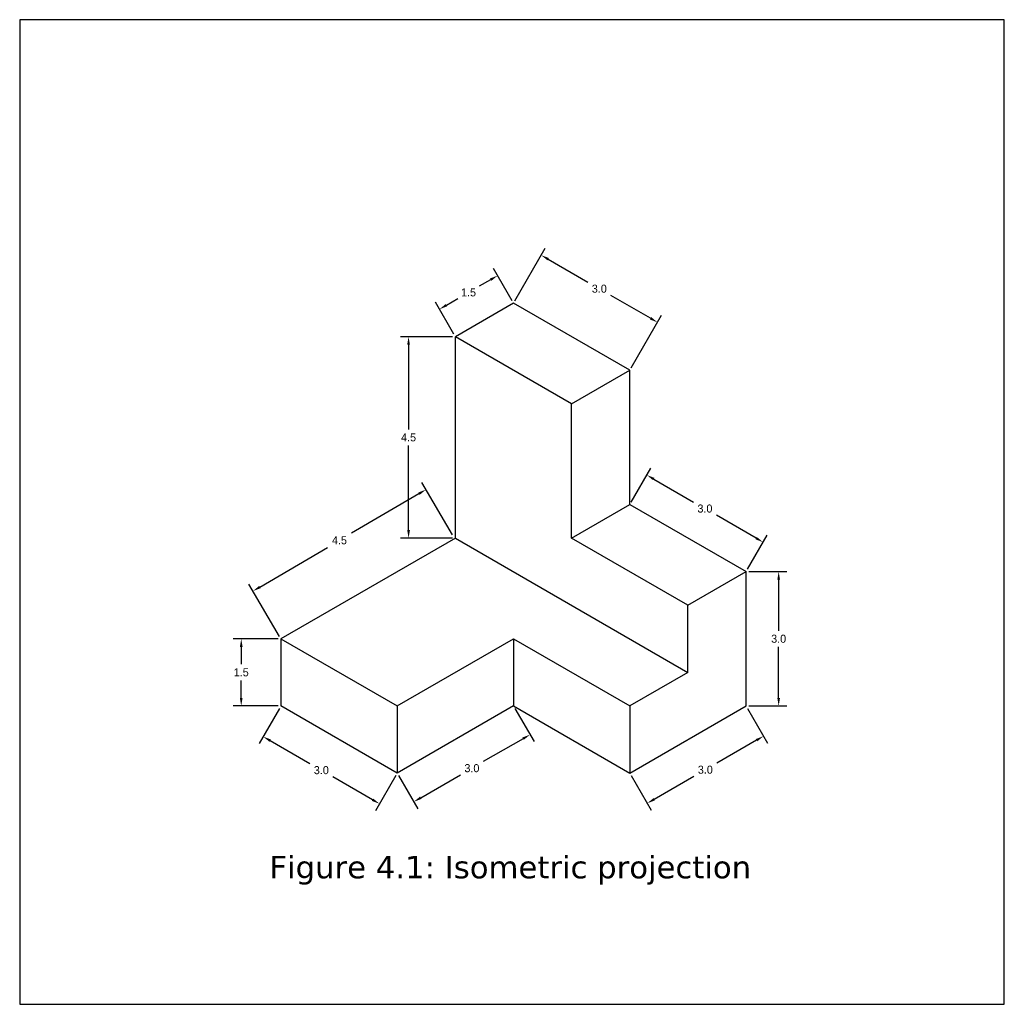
# Model space of a CAD drawing. Header units: millimetres. Extents: x 106 to 129, y -87 to 45.
# Tile 5 of 5: x 107 to 129, y 23 to 45. Entities that reach past the tile are written whole.
import ezdxf

# ---------------------------------------------------------------- set-up
doc = ezdxf.new("R2010")
doc.units = ezdxf.units.MM
doc.header["$MEASUREMENT"] = 0
doc.layers.add('L1', color=2, linetype='Continuous', lineweight=30)
doc.dimstyles.get("Standard").update_dxf_attribs({"dimtxt": 0.18, "dimasz": 0.18, "dimexe": 0.18, "dimexo": 0.0625, "dimgap": 0.09, "dimtad": 0, "dimtih": 1, "dimtoh": 1, "dimdec": 1, "dimzin": 0, "dimdsep": 46, "dimtxsty": 'Standard', "dimcen": 0.09, "dimadec": 0, "dimazin": 0, "dimtfac": 1, "dimtdec": 1, "dimtofl": 0, "dimtmove": 0, "dimatfit": 3, "dimfxl": 1, "dimtolj": 1, "dimtzin": 0, "dimarcsym": 0})

# ---------------------------------------------------------------- blocks, each defined once
blk = doc.blocks.new('*D162')
at = {"layer": 'Defpoints', "color": 0}
for p in [(117.179, 39.281), (117.533, 38.667), (116.234, 37.917)]:
    blk.add_point(p, dxfattribs=at)
at = {"layer": 'L1', "color": 0, "lineweight": -2}
for p, q in [((117.502, 38.721), (117.089, 39.437)), ((117.023, 39.191), (116.769, 39.044)), ((116.035, 38.621), (116.289, 38.767)), ((116.203, 37.971), (115.79, 38.687))]:
    blk.add_line(p, q, dxfattribs=at)
at = {"layer": 'L1', "color": 0}
for points in [[(117.008, 39.217), (117.038, 39.165), (117.179, 39.281)], [(116.02, 38.647), (116.05, 38.595), (115.88, 38.531)]]:
    blk.add_solid(points, dxfattribs=at)
at = {"layer": 'L1', "color": 0, "insert": (116.529, 38.906), "char_height": 0.18, "attachment_point": 5}
blk.add_mtext('\\A1;1.5', dxfattribs=at)
blk = doc.blocks.new('*D163')
at = {"layer": 'Defpoints', "color": 0}
for p in [(117.533, 38.667), (120.75, 38.239), (120.131, 37.167)]:
    blk.add_point(p, dxfattribs=at)
at = {"layer": 'L1', "color": 0, "lineweight": -2}
for p, q in [((117.564, 38.721), (118.242, 39.895)), ((118.308, 39.649), (119.196, 39.136)), ((120.594, 38.329), (119.706, 38.841)), ((120.162, 37.221), (120.84, 38.395))]:
    blk.add_line(p, q, dxfattribs=at)
at = {"layer": 'L1', "color": 0}
for points in [[(118.323, 39.675), (118.293, 39.623), (118.152, 39.739)], [(120.609, 38.355), (120.579, 38.303), (120.75, 38.239)]]:
    blk.add_solid(points, dxfattribs=at)
at = {"layer": 'L1', "color": 0, "insert": (119.451, 38.989), "char_height": 0.18, "attachment_point": 5}
blk.add_mtext('\\A1;3.0', dxfattribs=at)
blk = doc.blocks.new('*D164')
at = {"layer": 'Defpoints', "color": 0}
for p in [(116.234, 37.917), (115.189, 33.417), (116.234, 33.417)]:
    blk.add_point(p, dxfattribs=at)
at = {"layer": 'L1', "color": 0, "lineweight": -2}
for p, q in [((116.172, 37.917), (115.009, 37.917)), ((115.189, 37.737), (115.189, 35.847)), ((115.189, 33.597), (115.189, 35.487)), ((116.172, 33.417), (115.009, 33.417))]:
    blk.add_line(p, q, dxfattribs=at)
at = {"layer": 'L1', "color": 0}
for points in [[(115.159, 37.737), (115.219, 37.737), (115.189, 37.917)], [(115.159, 33.597), (115.219, 33.597), (115.189, 33.417)]]:
    blk.add_solid(points, dxfattribs=at)
at = {"layer": 'L1', "color": 0, "insert": (115.189, 35.667), "char_height": 0.18, "attachment_point": 5}
blk.add_mtext('\\A1;4.5', dxfattribs=at)
blk = doc.blocks.new('*D165')
at = {"layer": 'Defpoints', "color": 0}
for p in [(115.577, 34.501), (116.203, 33.435), (112.337, 31.167)]:
    blk.add_point(p, dxfattribs=at)
at = {"layer": 'L1', "color": 0, "lineweight": -2}
for p, q in [((116.171, 33.489), (115.486, 34.656)), ((115.422, 34.409), (113.915, 33.525)), ((111.867, 32.324), (113.375, 33.208)), ((112.305, 31.221), (111.621, 32.388))]:
    blk.add_line(p, q, dxfattribs=at)
at = {"layer": 'L1', "color": 0}
for points in [[(115.407, 34.435), (115.437, 34.384), (115.577, 34.501)], [(111.852, 32.349), (111.882, 32.298), (111.712, 32.233)]]:
    blk.add_solid(points, dxfattribs=at)
at = {"layer": 'L1', "color": 0, "insert": (113.645, 33.367), "char_height": 0.18, "attachment_point": 5}
blk.add_mtext('\\A1;4.5', dxfattribs=at)
blk = doc.blocks.new('*D166')
at = {"layer": 'Defpoints', "color": 0}
for p in [(120.131, 34.167), (123.11, 33.326), (122.729, 32.667)]:
    blk.add_point(p, dxfattribs=at)
at = {"layer": 'L1', "color": 0, "lineweight": -2}
for p, q in [((120.162, 34.221), (120.602, 34.981)), ((120.667, 34.736), (121.556, 34.223)), ((122.954, 33.416), (122.066, 33.928)), ((122.76, 32.721), (123.2, 33.481))]:
    blk.add_line(p, q, dxfattribs=at)
at = {"layer": 'L1', "color": 0}
for points in [[(120.682, 34.762), (120.652, 34.71), (120.512, 34.826)], [(122.969, 33.442), (122.939, 33.39), (123.11, 33.326)]]:
    blk.add_solid(points, dxfattribs=at)
at = {"layer": 'L1', "color": 0, "insert": (121.811, 34.076), "char_height": 0.18, "attachment_point": 5}
blk.add_mtext('\\A1;3.0', dxfattribs=at)
blk = doc.blocks.new('*D167')
at = {"layer": 'Defpoints', "color": 0}
for p in [(122.729, 32.667), (122.729, 29.667), (123.458, 29.667)]:
    blk.add_point(p, dxfattribs=at)
at = {"layer": 'L1', "color": 0, "lineweight": -2}
for p, q in [((122.792, 32.667), (123.638, 32.667)), ((123.458, 32.487), (123.458, 31.347)), ((123.458, 29.847), (123.458, 30.987)), ((122.792, 29.667), (123.638, 29.667))]:
    blk.add_line(p, q, dxfattribs=at)
at = {"layer": 'L1', "color": 0}
for points in [[(123.428, 32.487), (123.488, 32.487), (123.458, 32.667)], [(123.428, 29.847), (123.488, 29.847), (123.458, 29.667)]]:
    blk.add_solid(points, dxfattribs=at)
at = {"layer": 'L1', "color": 0, "insert": (123.458, 31.167), "char_height": 0.18, "attachment_point": 5}
blk.add_mtext('\\A1;3.0', dxfattribs=at)
blk = doc.blocks.new('*D168')
at = {"layer": 'Defpoints', "color": 0}
for p in [(112.337, 31.167), (111.45, 29.667), (112.337, 29.667)]:
    blk.add_point(p, dxfattribs=at)
at = {"layer": 'L1', "color": 0, "lineweight": -2}
for p, q in [((112.274, 31.167), (111.27, 31.167)), ((111.45, 30.987), (111.45, 30.597)), ((111.45, 29.847), (111.45, 30.237)), ((112.274, 29.667), (111.27, 29.667))]:
    blk.add_line(p, q, dxfattribs=at)
at = {"layer": 'L1', "color": 0}
for points in [[(111.42, 30.987), (111.48, 30.987), (111.45, 31.167)], [(111.42, 29.847), (111.48, 29.847), (111.45, 29.667)]]:
    blk.add_solid(points, dxfattribs=at)
at = {"layer": 'L1', "color": 0, "insert": (111.45, 30.417), "char_height": 0.18, "attachment_point": 5}
blk.add_mtext('\\A1;1.5', dxfattribs=at)
blk = doc.blocks.new('*D169')
at = {"layer": 'Defpoints', "color": 0}
for p in [(112.337, 29.667), (111.941, 28.981), (114.935, 28.167)]:
    blk.add_point(p, dxfattribs=at)
at = {"layer": 'L1', "color": 0, "lineweight": -2}
for p, q in [((112.306, 29.613), (111.851, 28.825)), ((112.097, 28.891), (112.985, 28.378)), ((114.383, 27.571), (113.495, 28.084)), ((114.904, 28.113), (114.449, 27.325))]:
    blk.add_line(p, q, dxfattribs=at)
at = {"layer": 'L1', "color": 0}
for points in [[(112.112, 28.917), (112.082, 28.865), (111.941, 28.981)], [(114.398, 27.597), (114.368, 27.545), (114.539, 27.481)]]:
    blk.add_solid(points, dxfattribs=at)
at = {"layer": 'L1', "color": 0, "insert": (113.24, 28.231), "char_height": 0.18, "attachment_point": 5}
blk.add_mtext('\\A1;3.0', dxfattribs=at)
blk = doc.blocks.new('*D170')
at = {"layer": 'Defpoints', "color": 0}
for p in [(117.533, 29.667), (117.903, 29.025), (114.935, 28.167)]:
    blk.add_point(p, dxfattribs=at)
at = {"layer": 'L1', "color": 0, "lineweight": -2}
for p, q in [((117.564, 29.613), (117.993, 28.869)), ((117.747, 28.935), (116.859, 28.423)), ((114.966, 28.113), (115.395, 27.369)), ((115.461, 27.615), (116.349, 28.128))]:
    blk.add_line(p, q, dxfattribs=at)
at = {"layer": 'L1', "color": 0}
for points in [[(117.732, 28.961), (117.762, 28.909), (117.903, 29.025)], [(115.446, 27.641), (115.476, 27.589), (115.305, 27.525)]]:
    blk.add_solid(points, dxfattribs=at)
at = {"layer": 'L1', "color": 0, "insert": (116.604, 28.275), "char_height": 0.18, "attachment_point": 5}
blk.add_mtext('\\A1;3.0', dxfattribs=at)
blk = doc.blocks.new('*D171')
at = {"layer": 'Defpoints', "color": 0}
for p in [(122.729, 29.667), (123.119, 28.991), (120.131, 28.167)]:
    blk.add_point(p, dxfattribs=at)
at = {"layer": 'L1', "color": 0, "lineweight": -2}
for p, q in [((122.76, 29.613), (123.209, 28.836)), ((122.963, 28.901), (122.075, 28.389)), ((120.162, 28.113), (120.611, 27.336)), ((120.677, 27.581), (121.565, 28.094))]:
    blk.add_line(p, q, dxfattribs=at)
at = {"layer": 'L1', "color": 0}
for points in [[(122.948, 28.927), (122.978, 28.875), (123.119, 28.991)], [(120.662, 27.607), (120.692, 27.555), (120.521, 27.491)]]:
    blk.add_solid(points, dxfattribs=at)
at = {"layer": 'L1', "color": 0, "insert": (121.82, 28.241), "char_height": 0.18, "attachment_point": 5}
blk.add_mtext('\\A1;3.0', dxfattribs=at)
blk = doc.blocks.new('a')
at = {"layer": 'L1'}
for p, q in [((117.533, 38.667), (116.234, 37.917)), ((120.131, 37.167), (117.533, 38.667)), ((116.234, 33.417), (116.234, 37.917)), ((118.832, 36.417), (116.234, 37.917)), ((118.832, 36.417), (120.131, 37.167)), ((120.131, 34.167), (120.131, 37.167)), ((118.832, 33.417), (118.832, 36.417)), ((118.832, 33.417), (120.131, 34.167)), ((120.131, 34.167), (122.729, 32.667)), ((116.234, 33.417), (112.337, 31.167)), ((116.234, 33.417), (121.43, 30.417)), ((121.43, 31.917), (118.832, 33.417)), ((121.43, 31.917), (122.729, 32.667)), ((122.729, 29.667), (122.729, 32.667)), ((121.43, 30.417), (121.43, 31.917)), ((112.337, 31.167), (112.337, 29.667)), ((112.337, 31.167), (114.935, 29.667)), ((114.935, 29.667), (117.533, 31.167)), ((117.533, 31.167), (120.131, 29.667)), ((117.533, 31.167), (117.533, 29.667)), ((121.43, 30.417), (120.131, 29.667)), ((114.935, 28.167), (112.337, 29.667)), ((114.935, 29.667), (114.935, 28.167)), ((117.533, 29.667), (114.935, 28.167)), ((117.533, 29.667), (120.131, 28.167)), ((120.131, 29.667), (120.131, 28.167)), ((120.131, 28.167), (122.729, 29.667))]:
    blk.add_line(p, q, dxfattribs=at)
for p1, p2, distance, picture, middle in [((117.533, 38.667), (120.131, 37.167), 1.238, '*D163', (119.451, 38.989)), ((116.234, 37.917), (117.533, 38.667), 0.709, '*D162', (116.529, 38.906)), ((116.234, 37.917), (116.234, 33.417), -1.045, '*D164', (115.189, 35.667)), ((120.131, 34.167), (122.729, 32.667), 0.761, '*D166', (121.811, 34.076)), ((112.337, 31.167), (116.203, 33.435), 1.236, '*D165', (113.645, 33.367)), ((122.729, 32.667), (122.729, 29.667), 0.728, '*D167', (123.458, 31.167)), ((112.337, 31.167), (112.337, 29.667), -0.887, '*D168', (111.45, 30.417)), ((114.935, 28.167), (112.337, 29.667), 0.792, '*D169', (113.24, 28.231)), ((114.935, 28.167), (117.533, 29.667), -0.741, '*D170', (116.604, 28.275)), ((120.131, 28.167), (122.729, 29.667), -0.78, '*D171', (121.82, 28.241))]:
    dim = blk.add_aligned_dim(p1=p1, p2=p2, distance=distance, dimstyle='Standard', dxfattribs=at)
    dim.commit()
    dim.dimension.update_dxf_attribs({"geometry": picture, "text_midpoint": middle})

msp = doc.modelspace()

# ---------------------------------------------------------------- linework, layer by layer
at = {"layer": 'L1'}
msp.add_lwpolyline([(106.5, 23), (128.5, 23), (128.5, 45), (106.5, 45)], close=True, dxfattribs=at)

# ---------------------------------------------------------------- block references
msp.add_blockref('a', (0, 0), dxfattribs=at)

# ---------------------------------------------------------------- texts
at = {"layer": 'L1', "lineweight": 25, "insert": (112.08, 25.994), "char_height": 0.5, "width": 12.2222, "attachment_point": 4}
msp.add_mtext('{\\fVerdana Pro|b0|i0|c0|p34;Figure 4.1: Isometric projection}', dxfattribs=at)

doc.saveas('drawing.dxf')
